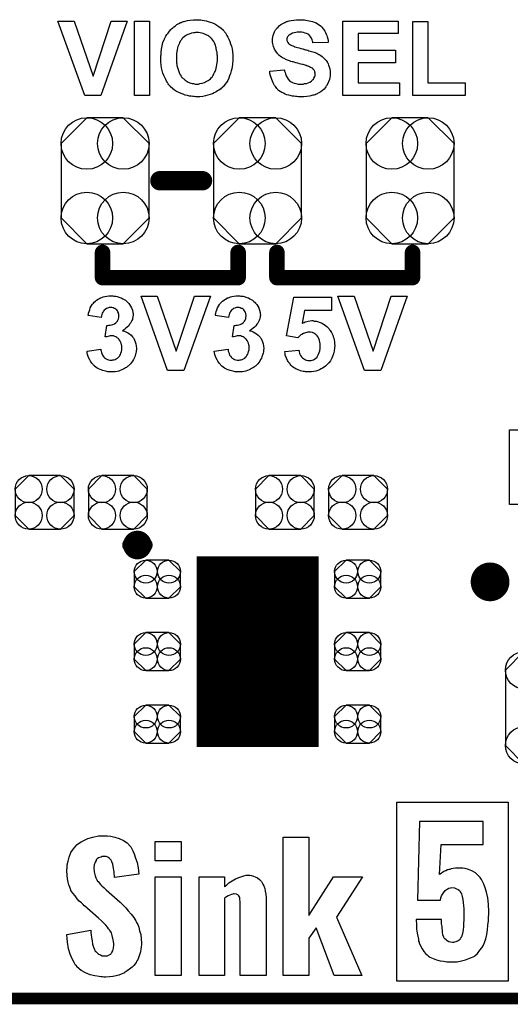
# Model space of a CAD drawing. Extents: x -0.07 to 0.96, y -0.15 to 1.54.
# Tile 4 of 14: x 0.33 to 0.58, y -0.15 to 0.36. Entities that reach past the tile are written whole.
import ezdxf

# ---------------------------------------------------------------- set-up
doc = ezdxf.new("R2010")
doc.units = 0
doc.layers.get('0').update_dxf_attribs({"linetype": 'CONTINUOUS'})
for name, color, linetype in [('gko', 6, 'CONTINUOUS'), ('gto', 2, 'CONTINUOUS'), ('gts', 1, 'CONTINUOUS')]:
    doc.layers.add(name, color=color, linetype=linetype)

# ---------------------------------------------------------------- blocks, each defined once
blk = doc.blocks.new('D29')
at = {"const_width": 0.005}
blk.add_lwpolyline([(-0.0025, 0, 1), (0.0025, 0, 1)], format="xyb", close=True, dxfattribs=at)
blk = doc.blocks.new('D34')
at = {"const_width": 0.00395}
blk.add_lwpolyline([(-0.001975, 0, 1), (0.001975, 0, 1)], format="xyb", close=True, dxfattribs=at)
blk = doc.blocks.new('D36')
at = {"const_width": 0.004}
blk.add_lwpolyline([(-0.002, 0, 1), (0.002, 0, 1)], format="xyb", close=True, dxfattribs=at)
blk = doc.blocks.new('D23')
at = {"const_width": 0.0984}
blk.add_lwpolyline([(-0.0315, 0), (0.0315, 0)], dxfattribs=at)
blk = doc.blocks.new('D44')
blk.add_lwpolyline([(-0.0227, 0.0192), (-0.0227, -0.0192), (-0.0094, -0.0325), (0.0094, -0.0325), (0.0227, -0.0192), (0.0227, 0.0192), (0.0094, 0.0325), (-0.0094, 0.0325)], close=True)
for centre in [(-0.0094, 0.0192), (0.0094, 0.0192), (-0.0094, -0.0192), (0.0094, -0.0192)]:
    blk.add_circle(centre, 0.0133)
blk = doc.blocks.new('D45')
blk.add_lwpolyline([(0.0152, -0.0068), (0.0152, 0.0068), (0.0082, 0.0138), (-0.0082, 0.0138), (-0.0152, 0.0068), (-0.0152, -0.0068), (-0.0082, -0.0138), (0.0082, -0.0138)], close=True)
for centre in [(-0.0082, 0.0068), (0.0082, 0.0068), (-0.0082, -0.0068), (0.0082, -0.0068)]:
    blk.add_circle(centre, 0.007)
blk = doc.blocks.new('D53')
blk.add_lwpolyline([(0.0227, -0.0194), (0.0227, 0.0194), (0.0131, 0.029), (-0.0131, 0.029), (-0.0227, 0.0194), (-0.0227, -0.0194), (-0.0131, -0.029), (0.0131, -0.029)], close=True)
for centre in [(-0.0131, 0.0194), (0.0131, 0.0194), (-0.0131, -0.0194), (0.0131, -0.0194)]:
    blk.add_circle(centre, 0.0096)
blk = doc.blocks.new('D56')
blk.add_lwpolyline([(-0.006, -0.0098), (0.006, -0.0098), (0.0119, -0.0039), (0.0119, 0.0039), (0.006, 0.0098), (-0.006, 0.0098), (-0.0119, 0.0039), (-0.0119, -0.0039)], close=True)
for centre in [(-0.006, 0.0039), (0.006, 0.0039), (-0.006, -0.0039), (0.006, -0.0039)]:
    blk.add_circle(centre, 0.0059)

msp = doc.modelspace()

# ---------------------------------------------------------------- linework, layer by layer
at = {"layer": 'gko', "color": 6, "const_width": 0.006}
msp.add_lwpolyline([(-0.05, -0.15), (0.85, -0.15)], dxfattribs=at)
at = {"layer": 'gto', "color": 2}
for points in [[(0.3691, 0.316), (0.3608, 0.316), (0.347, 0.3544), (0.3554, 0.3544), (0.3651, 0.326), (0.3745, 0.3544), (0.3828, 0.3544), (0.3691, 0.316)], [(0.3942, 0.316), (0.3865, 0.316), (0.3865, 0.3544), (0.3942, 0.3544), (0.3942, 0.316)], [(0.4194, 0.3551), (0.42, 0.3551), (0.4207, 0.355), (0.4215, 0.3548), (0.4225, 0.3547), (0.4235, 0.3545), (0.4245, 0.3542), (0.4256, 0.3539), (0.4268, 0.3534), (0.4279, 0.3529), (0.429, 0.3523), (0.4301, 0.3516), (0.4312, 0.3507), (0.4322, 0.3498), (0.4322, 0.3497), (0.4324, 0.3496), (0.4327, 0.3492), (0.433, 0.3489), (0.4334, 0.3483), (0.4338, 0.3476), (0.4342, 0.3469), (0.4347, 0.346), (0.4352, 0.345), (0.4357, 0.3439), (0.4361, 0.3427), (0.4365, 0.3414), (0.4369, 0.34), (0.4371, 0.3385), (0.4372, 0.3369), (0.4373, 0.3351), (0.4373, 0.335), (0.4373, 0.3348), (0.4372, 0.3343), (0.4372, 0.3336), (0.4371, 0.3328), (0.437, 0.3319), (0.4369, 0.3309), (0.4367, 0.3298), (0.4364, 0.3287), (0.4361, 0.3274), (0.4356, 0.3262), (0.4351, 0.325), (0.4346, 0.3238), (0.4339, 0.3227), (0.4331, 0.3216), (0.4322, 0.3205), (0.4321, 0.3204), (0.432, 0.3203), (0.4317, 0.32), (0.4312, 0.3197), (0.4308, 0.3193), (0.4301, 0.3188), (0.4294, 0.3184), (0.4286, 0.3179), (0.4277, 0.3174), (0.4267, 0.3169), (0.4256, 0.3165), (0.4244, 0.3161), (0.4231, 0.3158), (0.4217, 0.3155), (0.4203, 0.3153), (0.4187, 0.3153), (0.4183, 0.3153), (0.4179, 0.3153), (0.4173, 0.3154), (0.4166, 0.3154), (0.4158, 0.3156), (0.4148, 0.3157), (0.4138, 0.3159), (0.4127, 0.3162), (0.4117, 0.3166), (0.4105, 0.317), (0.4094, 0.3175), (0.4082, 0.3181), (0.4072, 0.3188), (0.4061, 0.3196), (0.4051, 0.3205), (0.4051, 0.3206), (0.4049, 0.3207), (0.4047, 0.321), (0.4043, 0.3214), (0.4039, 0.322), (0.4035, 0.3227), (0.4031, 0.3234), (0.4026, 0.3243), (0.4021, 0.3252), (0.4017, 0.3263), (0.4012, 0.3275), (0.4008, 0.3288), (0.4005, 0.3302), (0.4003, 0.3317), (0.4001, 0.3333), (0.4001, 0.3349), (0.4001, 0.335), (0.4001, 0.3352), (0.4001, 0.3355), (0.4001, 0.3359), (0.4001, 0.3364), (0.4002, 0.337), (0.4002, 0.3376), (0.4003, 0.3384), (0.4005, 0.3399), (0.4008, 0.3416), (0.4012, 0.3433), (0.4018, 0.3448), (0.4018, 0.3449), (0.4018, 0.3449), (0.4019, 0.3451), (0.402, 0.3453), (0.4023, 0.3459), (0.4027, 0.3466), (0.4032, 0.3474), (0.4038, 0.3482), (0.4046, 0.3492), (0.4053, 0.3501), (0.4054, 0.3501), (0.4054, 0.3502), (0.4057, 0.3505), (0.4062, 0.3509), (0.4068, 0.3514), (0.4076, 0.352), (0.4084, 0.3526), (0.4093, 0.3531), (0.4103, 0.3536), (0.4104, 0.3536), (0.4105, 0.3536), (0.4107, 0.3537), (0.411, 0.3538), (0.4113, 0.354), (0.4117, 0.3541), (0.4122, 0.3542), (0.4127, 0.3544), (0.4139, 0.3546), (0.4153, 0.3549), (0.4169, 0.3551), (0.4186, 0.3551), (0.419, 0.3551), (0.4194, 0.3551)], [(0.4729, 0.3551), (0.4735, 0.355), (0.4742, 0.355), (0.4749, 0.3548), (0.4758, 0.3547), (0.4775, 0.3544), (0.4784, 0.3541), (0.4793, 0.3538), (0.4802, 0.3534), (0.481, 0.353), (0.4818, 0.3525), (0.4825, 0.3519), (0.4826, 0.3519), (0.4827, 0.3517), (0.4829, 0.3516), (0.4831, 0.3514), (0.4834, 0.351), (0.4837, 0.3506), (0.484, 0.3502), (0.4844, 0.3497), (0.4848, 0.3491), (0.4851, 0.3485), (0.4854, 0.3477), (0.4857, 0.347), (0.486, 0.3462), (0.4862, 0.3453), (0.4864, 0.3444), (0.4864, 0.3434), (0.4786, 0.3431), (0.4786, 0.3432), (0.4786, 0.3433), (0.4785, 0.3436), (0.4784, 0.3441), (0.4782, 0.3447), (0.4779, 0.3455), (0.4775, 0.3461), (0.477, 0.3468), (0.4765, 0.3474), (0.4764, 0.3474), (0.4762, 0.3476), (0.4758, 0.3478), (0.4753, 0.348), (0.4746, 0.3482), (0.4738, 0.3485), (0.4728, 0.3486), (0.4716, 0.3487), (0.471, 0.3487), (0.4704, 0.3486), (0.4697, 0.3485), (0.4689, 0.3484), (0.468, 0.3481), (0.4672, 0.3477), (0.4664, 0.3472), (0.4663, 0.3472), (0.4662, 0.3471), (0.466, 0.3469), (0.4658, 0.3466), (0.4655, 0.3463), (0.4653, 0.3459), (0.4652, 0.3454), (0.4652, 0.3449), (0.4652, 0.3448), (0.4652, 0.3446), (0.4652, 0.3444), (0.4653, 0.3441), (0.4654, 0.3437), (0.4656, 0.3433), (0.4659, 0.3429), (0.4663, 0.3425), (0.4663, 0.3425), (0.4666, 0.3423), (0.4668, 0.3422), (0.467, 0.3421), (0.4673, 0.3419), (0.4677, 0.3418), (0.4682, 0.3416), (0.4687, 0.3414), (0.4693, 0.3411), (0.4699, 0.3409), (0.4707, 0.3407), (0.4715, 0.3405), (0.4724, 0.3403), (0.4734, 0.34), (0.4734, 0.34), (0.4737, 0.3399), (0.4739, 0.3399), (0.4743, 0.3398), (0.4748, 0.3396), (0.4753, 0.3395), (0.4759, 0.3393), (0.4765, 0.3391), (0.4779, 0.3387), (0.4793, 0.3383), (0.4806, 0.3378), (0.4811, 0.3375), (0.4817, 0.3372), (0.4818, 0.3372), (0.4818, 0.3371), (0.4821, 0.3369), (0.4826, 0.3366), (0.4833, 0.3361), (0.4839, 0.3356), (0.4846, 0.3349), (0.4854, 0.3341), (0.486, 0.3333), (0.486, 0.3331), (0.4862, 0.3328), (0.4865, 0.3323), (0.4867, 0.3316), (0.487, 0.3307), (0.4873, 0.3297), (0.4875, 0.3285), (0.4875, 0.3272), (0.4875, 0.3271), (0.4875, 0.327), (0.4875, 0.3268), (0.4875, 0.3266), (0.4875, 0.3263), (0.4874, 0.3259), (0.4873, 0.3252), (0.4871, 0.3242), (0.4867, 0.3231), (0.4863, 0.3221), (0.4856, 0.3209), (0.4856, 0.3209), (0.4855, 0.3208), (0.4853, 0.3205), (0.4849, 0.3199), (0.4843, 0.3193), (0.4836, 0.3186), (0.4826, 0.3179), (0.4816, 0.3173), (0.4804, 0.3167), (0.4804, 0.3167), (0.4803, 0.3166), (0.4801, 0.3166), (0.4798, 0.3164), (0.4795, 0.3163), (0.4791, 0.3162), (0.4786, 0.3161), (0.4781, 0.316), (0.4775, 0.3158), (0.4769, 0.3157), (0.4755, 0.3155), (0.4739, 0.3153), (0.4721, 0.3153), (0.4714, 0.3153), (0.4709, 0.3153), (0.4703, 0.3154), (0.4696, 0.3154), (0.4688, 0.3156), (0.468, 0.3157), (0.4662, 0.3161), (0.4652, 0.3164), (0.4643, 0.3167), (0.4634, 0.3171), (0.4625, 0.3175), (0.4617, 0.318), (0.4609, 0.3186), (0.4608, 0.3187), (0.4607, 0.3188), (0.4605, 0.3189), (0.4603, 0.3192), (0.4599, 0.3196), (0.4596, 0.3201), (0.4592, 0.3206), (0.4588, 0.3211), (0.4584, 0.3218), (0.4581, 0.3225), (0.4577, 0.3233), (0.4573, 0.3242), (0.457, 0.3252), (0.4567, 0.3262), (0.4564, 0.3273), (0.4563, 0.3285), (0.4638, 0.3292), (0.4638, 0.3292), (0.4639, 0.329), (0.4639, 0.3288), (0.4639, 0.3286), (0.4642, 0.3279), (0.4644, 0.3271), (0.4648, 0.3262), (0.4653, 0.3252), (0.4658, 0.3244), (0.4665, 0.3236), (0.4667, 0.3235), (0.4669, 0.3233), (0.4674, 0.323), (0.468, 0.3227), (0.4689, 0.3224), (0.4698, 0.3221), (0.4709, 0.3219), (0.4722, 0.3218), (0.4728, 0.3218), (0.4735, 0.3219), (0.4743, 0.3221), (0.4752, 0.3222), (0.4761, 0.3225), (0.477, 0.3229), (0.4778, 0.3234), (0.4779, 0.3234), (0.4781, 0.3237), (0.4784, 0.324), (0.4788, 0.3244), (0.4791, 0.325), (0.4795, 0.3257), (0.4797, 0.3263), (0.4798, 0.3271), (0.4798, 0.3272), (0.4798, 0.3273), (0.4797, 0.3276), (0.4796, 0.3279), (0.4795, 0.3283), (0.4794, 0.3287), (0.4792, 0.329), (0.4789, 0.3294), (0.4789, 0.3295), (0.4788, 0.3296), (0.4786, 0.3298), (0.4783, 0.33), (0.4779, 0.3303), (0.4774, 0.3305), (0.4769, 0.3308), (0.4761, 0.3311), (0.4761, 0.3311), (0.4759, 0.3312), (0.4755, 0.3313), (0.4752, 0.3314), (0.4749, 0.3315), (0.4745, 0.3316), (0.474, 0.3318), (0.4735, 0.3319), (0.473, 0.332), (0.4723, 0.3322), (0.4716, 0.3324), (0.4708, 0.3326), (0.4699, 0.3328), (0.4699, 0.3328), (0.4697, 0.3329), (0.4693, 0.333), (0.4689, 0.3331), (0.4684, 0.3333), (0.4678, 0.3334), (0.4672, 0.3336), (0.4665, 0.3339), (0.465, 0.3344), (0.4637, 0.3351), (0.4629, 0.3354), (0.4623, 0.3358), (0.4617, 0.3362), (0.4612, 0.3366), (0.4612, 0.3366), (0.4611, 0.3368), (0.4609, 0.3369), (0.4607, 0.3371), (0.4604, 0.3375), (0.4601, 0.3379), (0.4598, 0.3383), (0.4595, 0.3388), (0.4588, 0.3399), (0.4583, 0.3413), (0.4581, 0.342), (0.4579, 0.3427), (0.4578, 0.3435), (0.4577, 0.3444), (0.4577, 0.3444), (0.4577, 0.3445), (0.4577, 0.3446), (0.4577, 0.3449), (0.4578, 0.3454), (0.4579, 0.3461), (0.4581, 0.347), (0.4584, 0.3479), (0.4588, 0.3489), (0.4593, 0.3499), (0.4593, 0.3499), (0.4594, 0.35), (0.4597, 0.3503), (0.46, 0.3507), (0.4606, 0.3513), (0.4612, 0.3519), (0.4621, 0.3526), (0.463, 0.3532), (0.4641, 0.3537), (0.4642, 0.3537), (0.4643, 0.3538), (0.4644, 0.3539), (0.4647, 0.354), (0.465, 0.3541), (0.4653, 0.3542), (0.4658, 0.3543), (0.4663, 0.3545), (0.4674, 0.3547), (0.4687, 0.3549), (0.4701, 0.3551), (0.4717, 0.3551), (0.4724, 0.3551), (0.4729, 0.3551)], [(0.5226, 0.3479), (0.5019, 0.3479), (0.5019, 0.3394), (0.5212, 0.3394), (0.5212, 0.3329), (0.5019, 0.3329), (0.5019, 0.3225), (0.5233, 0.3225), (0.5233, 0.316), (0.4941, 0.316), (0.4941, 0.3544), (0.5226, 0.3544), (0.5226, 0.3479)], [(0.5379, 0.3225), (0.5572, 0.3225), (0.5572, 0.316), (0.5301, 0.316), (0.5301, 0.3541), (0.5379, 0.3541), (0.5379, 0.3225)], [(0.4187, 0.3485), (0.4183, 0.3485), (0.4179, 0.3485), (0.4175, 0.3484), (0.417, 0.3484), (0.4159, 0.3481), (0.4147, 0.3477), (0.414, 0.3475), (0.4134, 0.3471), (0.4128, 0.3467), (0.4121, 0.3463), (0.4115, 0.3458), (0.4109, 0.3452), (0.4109, 0.3451), (0.4108, 0.345), (0.4107, 0.3449), (0.4105, 0.3446), (0.4103, 0.3442), (0.41, 0.3438), (0.4098, 0.3433), (0.4095, 0.3427), (0.4092, 0.342), (0.4089, 0.3413), (0.4087, 0.3405), (0.4085, 0.3396), (0.4083, 0.3386), (0.4082, 0.3375), (0.4081, 0.3364), (0.4081, 0.3352), (0.4081, 0.3351), (0.4081, 0.3349), (0.4081, 0.3346), (0.4081, 0.3341), (0.4082, 0.3336), (0.4082, 0.3329), (0.4083, 0.3323), (0.4084, 0.3315), (0.4088, 0.3299), (0.4093, 0.3283), (0.4097, 0.3274), (0.41, 0.3267), (0.4105, 0.3259), (0.411, 0.3253), (0.4111, 0.3252), (0.4112, 0.3251), (0.4114, 0.3249), (0.4116, 0.3248), (0.4119, 0.3245), (0.4123, 0.3242), (0.4127, 0.3239), (0.4132, 0.3236), (0.4142, 0.3229), (0.4155, 0.3224), (0.4163, 0.3222), (0.417, 0.3221), (0.4179, 0.3219), (0.4187, 0.3219), (0.4191, 0.3219), (0.4195, 0.3219), (0.4199, 0.322), (0.4203, 0.3221), (0.4214, 0.3223), (0.4226, 0.3227), (0.4232, 0.323), (0.4239, 0.3233), (0.4245, 0.3237), (0.4251, 0.3241), (0.4258, 0.3246), (0.4263, 0.3252), (0.4264, 0.3253), (0.4264, 0.3254), (0.4266, 0.3255), (0.4268, 0.3258), (0.427, 0.3262), (0.4273, 0.3267), (0.4275, 0.3272), (0.4278, 0.3278), (0.4281, 0.3284), (0.4284, 0.3292), (0.4286, 0.33), (0.4289, 0.3309), (0.429, 0.3319), (0.4292, 0.3329), (0.4293, 0.3341), (0.4293, 0.3353), (0.4293, 0.3354), (0.4293, 0.3356), (0.4293, 0.3359), (0.4293, 0.3364), (0.4292, 0.337), (0.4291, 0.3376), (0.4291, 0.3383), (0.4289, 0.339), (0.4286, 0.3406), (0.4281, 0.3423), (0.4278, 0.3431), (0.4274, 0.3439), (0.4269, 0.3446), (0.4264, 0.3452), (0.4263, 0.3453), (0.4263, 0.3454), (0.4261, 0.3455), (0.4259, 0.3457), (0.4255, 0.346), (0.4252, 0.3463), (0.4248, 0.3466), (0.4243, 0.3469), (0.4238, 0.3472), (0.4232, 0.3475), (0.4219, 0.348), (0.4212, 0.3482), (0.4204, 0.3484), (0.4196, 0.3485), (0.4187, 0.3485)], [(0.3753, 0.2126), (0.3758, 0.2125), (0.3763, 0.2125), (0.3769, 0.2124), (0.3775, 0.2122), (0.3789, 0.2118), (0.3796, 0.2115), (0.3804, 0.2111), (0.3811, 0.2107), (0.3818, 0.2103), (0.3825, 0.2097), (0.3831, 0.2091), (0.3831, 0.2091), (0.3832, 0.209), (0.3834, 0.2089), (0.3835, 0.2086), (0.384, 0.2081), (0.3845, 0.2073), (0.385, 0.2064), (0.3854, 0.2052), (0.3857, 0.204), (0.3858, 0.2034), (0.3858, 0.2027), (0.3858, 0.2027), (0.3858, 0.2025), (0.3858, 0.2023), (0.3857, 0.2019), (0.3856, 0.2015), (0.3855, 0.201), (0.3854, 0.2004), (0.3851, 0.1998), (0.3848, 0.1992), (0.3845, 0.1985), (0.384, 0.1979), (0.3835, 0.1972), (0.3828, 0.1965), (0.3821, 0.1959), (0.3813, 0.1953), (0.3803, 0.1946), (0.3803, 0.1946), (0.3804, 0.1946), (0.3806, 0.1946), (0.3808, 0.1945), (0.3814, 0.1943), (0.3821, 0.194), (0.383, 0.1935), (0.3839, 0.193), (0.3848, 0.1923), (0.3855, 0.1914), (0.3856, 0.1913), (0.3859, 0.191), (0.3861, 0.1905), (0.3865, 0.1898), (0.3869, 0.1889), (0.3872, 0.1879), (0.3874, 0.1868), (0.3875, 0.1855), (0.3875, 0.1854), (0.3875, 0.1853), (0.3875, 0.185), (0.3875, 0.1847), (0.3874, 0.1842), (0.3873, 0.1837), (0.3872, 0.1831), (0.3871, 0.1825), (0.3866, 0.1812), (0.3863, 0.1804), (0.386, 0.1797), (0.3855, 0.1789), (0.385, 0.1782), (0.3845, 0.1775), (0.3838, 0.1768), (0.3838, 0.1768), (0.3836, 0.1767), (0.3834, 0.1765), (0.3831, 0.1763), (0.3828, 0.176), (0.3824, 0.1757), (0.3818, 0.1754), (0.3813, 0.1751), (0.3806, 0.1747), (0.3799, 0.1744), (0.3791, 0.1741), (0.3784, 0.1738), (0.3775, 0.1736), (0.3766, 0.1734), (0.3756, 0.1733), (0.3746, 0.1733), (0.3741, 0.1733), (0.3737, 0.1733), (0.3733, 0.1734), (0.3728, 0.1734), (0.3722, 0.1736), (0.3715, 0.1737), (0.3702, 0.174), (0.3688, 0.1746), (0.368, 0.1749), (0.3673, 0.1753), (0.3666, 0.1758), (0.3659, 0.1763), (0.3659, 0.1763), (0.3658, 0.1764), (0.3656, 0.1766), (0.3654, 0.1768), (0.3651, 0.1771), (0.3648, 0.1775), (0.3645, 0.1779), (0.3642, 0.1784), (0.3638, 0.1789), (0.3634, 0.1795), (0.3628, 0.1808), (0.3623, 0.1824), (0.3621, 0.1832), (0.362, 0.1841), (0.3691, 0.185), (0.3691, 0.1849), (0.3691, 0.1849), (0.3692, 0.1845), (0.3693, 0.184), (0.3694, 0.1834), (0.3697, 0.1828), (0.37, 0.182), (0.3704, 0.1814), (0.3709, 0.1808), (0.371, 0.1807), (0.3712, 0.1805), (0.3715, 0.1803), (0.3719, 0.1801), (0.3725, 0.1798), (0.3731, 0.1796), (0.3738, 0.1794), (0.3745, 0.1794), (0.3747, 0.1794), (0.3749, 0.1794), (0.3753, 0.1795), (0.3759, 0.1796), (0.3765, 0.1798), (0.3771, 0.1801), (0.3778, 0.1805), (0.3784, 0.1811), (0.3784, 0.1812), (0.3787, 0.1814), (0.3789, 0.1818), (0.3792, 0.1823), (0.3795, 0.183), (0.3798, 0.1838), (0.3799, 0.1848), (0.38, 0.1858), (0.38, 0.1859), (0.38, 0.1859), (0.38, 0.1863), (0.3799, 0.1868), (0.3798, 0.1874), (0.3796, 0.1882), (0.3793, 0.1889), (0.3789, 0.1896), (0.3784, 0.1903), (0.3784, 0.1903), (0.3782, 0.1905), (0.3778, 0.1908), (0.3774, 0.1911), (0.3769, 0.1914), (0.3763, 0.1916), (0.3756, 0.1919), (0.3748, 0.1919), (0.3743, 0.1919), (0.3739, 0.1919), (0.3734, 0.1918), (0.3728, 0.1917), (0.3722, 0.1915), (0.3714, 0.1914), (0.3722, 0.1973), (0.3727, 0.1973), (0.3733, 0.1974), (0.3739, 0.1974), (0.3747, 0.1976), (0.3754, 0.1978), (0.3762, 0.1981), (0.3768, 0.1986), (0.3769, 0.1986), (0.3771, 0.1989), (0.3773, 0.1991), (0.3777, 0.1996), (0.3779, 0.2001), (0.3782, 0.2007), (0.3784, 0.2014), (0.3784, 0.2023), (0.3784, 0.2024), (0.3784, 0.2026), (0.3784, 0.2029), (0.3783, 0.2034), (0.3782, 0.2039), (0.3779, 0.2044), (0.3777, 0.2049), (0.3773, 0.2054), (0.3772, 0.2054), (0.377, 0.2055), (0.3768, 0.2057), (0.3764, 0.206), (0.376, 0.2061), (0.3755, 0.2064), (0.3748, 0.2065), (0.3742, 0.2065), (0.3738, 0.2065), (0.3735, 0.2065), (0.373, 0.2064), (0.3725, 0.2062), (0.372, 0.206), (0.3714, 0.2056), (0.3709, 0.2052), (0.3709, 0.2051), (0.3707, 0.205), (0.3705, 0.2046), (0.3702, 0.2042), (0.3699, 0.2037), (0.3697, 0.203), (0.3695, 0.2023), (0.3693, 0.2014), (0.3626, 0.2025), (0.3626, 0.2025), (0.3626, 0.2026), (0.3626, 0.2028), (0.3627, 0.2031), (0.3628, 0.2037), (0.3631, 0.2045), (0.3634, 0.2054), (0.3637, 0.2064), (0.3642, 0.2072), (0.3647, 0.2081), (0.3647, 0.2082), (0.3649, 0.2084), (0.3653, 0.2088), (0.3657, 0.2093), (0.3663, 0.2098), (0.3669, 0.2104), (0.3678, 0.2109), (0.3687, 0.2114), (0.3687, 0.2114), (0.3688, 0.2115), (0.3691, 0.2116), (0.3697, 0.2118), (0.3703, 0.212), (0.3712, 0.2122), (0.3722, 0.2125), (0.3732, 0.2126), (0.3744, 0.2126), (0.3749, 0.2126), (0.3753, 0.2126)], [(0.412, 0.174), (0.4036, 0.174), (0.3899, 0.2124), (0.3982, 0.2124), (0.408, 0.184), (0.4174, 0.2124), (0.4257, 0.2124), (0.412, 0.174)], [(0.4409, 0.2126), (0.4414, 0.2125), (0.4419, 0.2125), (0.4425, 0.2124), (0.4431, 0.2122), (0.4445, 0.2118), (0.4453, 0.2115), (0.446, 0.2111), (0.4467, 0.2107), (0.4474, 0.2103), (0.4481, 0.2097), (0.4487, 0.2091), (0.4488, 0.2091), (0.4489, 0.209), (0.449, 0.2089), (0.4492, 0.2086), (0.4496, 0.2081), (0.4501, 0.2073), (0.4506, 0.2064), (0.451, 0.2052), (0.4514, 0.204), (0.4514, 0.2034), (0.4515, 0.2027), (0.4515, 0.2027), (0.4515, 0.2025), (0.4514, 0.2023), (0.4514, 0.2019), (0.4513, 0.2015), (0.4512, 0.201), (0.451, 0.2004), (0.4508, 0.1998), (0.4505, 0.1992), (0.4501, 0.1985), (0.4497, 0.1979), (0.4491, 0.1972), (0.4485, 0.1965), (0.4477, 0.1959), (0.4469, 0.1953), (0.4459, 0.1946), (0.446, 0.1946), (0.4461, 0.1946), (0.4462, 0.1946), (0.4465, 0.1945), (0.4471, 0.1943), (0.4478, 0.194), (0.4486, 0.1935), (0.4495, 0.193), (0.4504, 0.1923), (0.4512, 0.1914), (0.4513, 0.1913), (0.4515, 0.191), (0.4518, 0.1905), (0.4522, 0.1898), (0.4526, 0.1889), (0.4529, 0.1879), (0.4531, 0.1868), (0.4532, 0.1855), (0.4532, 0.1854), (0.4532, 0.1853), (0.4532, 0.185), (0.4531, 0.1847), (0.4531, 0.1842), (0.453, 0.1837), (0.4529, 0.1831), (0.4527, 0.1825), (0.4523, 0.1812), (0.452, 0.1804), (0.4516, 0.1797), (0.4512, 0.1789), (0.4507, 0.1782), (0.4501, 0.1775), (0.4495, 0.1768), (0.4494, 0.1768), (0.4493, 0.1767), (0.4491, 0.1765), (0.4488, 0.1763), (0.4484, 0.176), (0.448, 0.1757), (0.4475, 0.1754), (0.4469, 0.1751), (0.4463, 0.1747), (0.4456, 0.1744), (0.4448, 0.1741), (0.444, 0.1738), (0.4431, 0.1736), (0.4423, 0.1734), (0.4413, 0.1733), (0.4403, 0.1733), (0.4398, 0.1733), (0.4394, 0.1733), (0.4389, 0.1734), (0.4384, 0.1734), (0.4379, 0.1736), (0.4372, 0.1737), (0.4359, 0.174), (0.4344, 0.1746), (0.4337, 0.1749), (0.433, 0.1753), (0.4323, 0.1758), (0.4316, 0.1763), (0.4315, 0.1763), (0.4314, 0.1764), (0.4313, 0.1766), (0.431, 0.1768), (0.4308, 0.1771), (0.4305, 0.1775), (0.4302, 0.1779), (0.4298, 0.1784), (0.4295, 0.1789), (0.4291, 0.1795), (0.4285, 0.1808), (0.428, 0.1824), (0.4278, 0.1832), (0.4277, 0.1841), (0.4348, 0.185), (0.4348, 0.1849), (0.4348, 0.1849), (0.4348, 0.1845), (0.4349, 0.184), (0.4351, 0.1834), (0.4354, 0.1828), (0.4356, 0.182), (0.4361, 0.1814), (0.4366, 0.1808), (0.4366, 0.1807), (0.4369, 0.1805), (0.4372, 0.1803), (0.4376, 0.1801), (0.4381, 0.1798), (0.4388, 0.1796), (0.4394, 0.1794), (0.4402, 0.1794), (0.4403, 0.1794), (0.4406, 0.1794), (0.441, 0.1795), (0.4415, 0.1796), (0.4421, 0.1798), (0.4428, 0.1801), (0.4434, 0.1805), (0.444, 0.1811), (0.4441, 0.1812), (0.4443, 0.1814), (0.4445, 0.1818), (0.4449, 0.1823), (0.4451, 0.183), (0.4454, 0.1838), (0.4456, 0.1848), (0.4456, 0.1858), (0.4456, 0.1859), (0.4456, 0.1859), (0.4456, 0.1863), (0.4456, 0.1868), (0.4455, 0.1874), (0.4453, 0.1882), (0.445, 0.1889), (0.4446, 0.1896), (0.4441, 0.1903), (0.444, 0.1903), (0.4438, 0.1905), (0.4435, 0.1908), (0.4431, 0.1911), (0.4425, 0.1914), (0.4419, 0.1916), (0.4413, 0.1919), (0.4405, 0.1919), (0.4399, 0.1919), (0.4395, 0.1919), (0.439, 0.1918), (0.4384, 0.1917), (0.4378, 0.1915), (0.4371, 0.1914), (0.4379, 0.1973), (0.4384, 0.1973), (0.4389, 0.1974), (0.4396, 0.1974), (0.4403, 0.1976), (0.4411, 0.1978), (0.4418, 0.1981), (0.4425, 0.1986), (0.4425, 0.1986), (0.4428, 0.1989), (0.443, 0.1991), (0.4433, 0.1996), (0.4436, 0.2001), (0.4439, 0.2007), (0.444, 0.2014), (0.4441, 0.2023), (0.4441, 0.2024), (0.4441, 0.2026), (0.444, 0.2029), (0.4439, 0.2034), (0.4438, 0.2039), (0.4436, 0.2044), (0.4433, 0.2049), (0.4429, 0.2054), (0.4429, 0.2054), (0.4427, 0.2055), (0.4425, 0.2057), (0.4421, 0.206), (0.4416, 0.2061), (0.4411, 0.2064), (0.4405, 0.2065), (0.4398, 0.2065), (0.4395, 0.2065), (0.4391, 0.2065), (0.4387, 0.2064), (0.4382, 0.2062), (0.4376, 0.206), (0.4371, 0.2056), (0.4366, 0.2052), (0.4365, 0.2051), (0.4364, 0.205), (0.4361, 0.2046), (0.4359, 0.2042), (0.4356, 0.2037), (0.4354, 0.203), (0.4351, 0.2023), (0.435, 0.2014), (0.4282, 0.2025), (0.4282, 0.2025), (0.4283, 0.2026), (0.4283, 0.2028), (0.4283, 0.2031), (0.4285, 0.2037), (0.4287, 0.2045), (0.429, 0.2054), (0.4294, 0.2064), (0.4298, 0.2072), (0.4303, 0.2081), (0.4304, 0.2082), (0.4306, 0.2084), (0.4309, 0.2088), (0.4314, 0.2093), (0.4319, 0.2098), (0.4326, 0.2104), (0.4334, 0.2109), (0.4343, 0.2114), (0.4344, 0.2114), (0.4344, 0.2115), (0.4348, 0.2116), (0.4353, 0.2118), (0.436, 0.212), (0.4368, 0.2122), (0.4378, 0.2125), (0.4389, 0.2126), (0.44, 0.2126), (0.4405, 0.2126), (0.4409, 0.2126)], [(0.4881, 0.205), (0.4742, 0.205), (0.473, 0.1985), (0.4731, 0.1985), (0.4732, 0.1985), (0.4735, 0.1987), (0.474, 0.1989), (0.4746, 0.1991), (0.4754, 0.1994), (0.4762, 0.1995), (0.4772, 0.1997), (0.4781, 0.1998), (0.4786, 0.1998), (0.4789, 0.1997), (0.4793, 0.1996), (0.4798, 0.1996), (0.4804, 0.1995), (0.481, 0.1993), (0.4823, 0.1989), (0.483, 0.1986), (0.4836, 0.1983), (0.4844, 0.1978), (0.4851, 0.1973), (0.4858, 0.1968), (0.4864, 0.1961), (0.4865, 0.1961), (0.4866, 0.196), (0.4868, 0.1958), (0.487, 0.1955), (0.4872, 0.1951), (0.4875, 0.1947), (0.4878, 0.1942), (0.4881, 0.1936), (0.4885, 0.193), (0.4888, 0.1923), (0.4891, 0.1915), (0.4893, 0.1908), (0.4895, 0.1899), (0.4897, 0.1889), (0.4898, 0.1879), (0.4899, 0.1869), (0.4899, 0.1868), (0.4899, 0.1867), (0.4899, 0.1864), (0.4898, 0.1861), (0.4898, 0.1857), (0.4897, 0.1852), (0.4896, 0.1846), (0.4895, 0.184), (0.4892, 0.1827), (0.4887, 0.1813), (0.4884, 0.1805), (0.488, 0.1798), (0.4876, 0.179), (0.4871, 0.1783), (0.487, 0.1783), (0.4869, 0.1781), (0.4867, 0.1779), (0.4864, 0.1776), (0.486, 0.1772), (0.4855, 0.1767), (0.485, 0.1763), (0.4844, 0.1758), (0.4836, 0.1753), (0.4829, 0.1749), (0.482, 0.1744), (0.4811, 0.1741), (0.4801, 0.1737), (0.479, 0.1735), (0.4779, 0.1733), (0.4767, 0.1733), (0.4762, 0.1733), (0.4758, 0.1733), (0.4753, 0.1734), (0.4748, 0.1734), (0.4742, 0.1735), (0.4735, 0.1736), (0.4722, 0.1739), (0.4707, 0.1745), (0.47, 0.1748), (0.4693, 0.1752), (0.4686, 0.1756), (0.4679, 0.1761), (0.4679, 0.1762), (0.4678, 0.1762), (0.4676, 0.1764), (0.4674, 0.1766), (0.4672, 0.1769), (0.4668, 0.1773), (0.4666, 0.1777), (0.4662, 0.1781), (0.4658, 0.1787), (0.4655, 0.1792), (0.4649, 0.1805), (0.4643, 0.182), (0.4642, 0.1829), (0.464, 0.1838), (0.4713, 0.1845), (0.4713, 0.1844), (0.4714, 0.1842), (0.4715, 0.1837), (0.4717, 0.1831), (0.4719, 0.1825), (0.4722, 0.1818), (0.4727, 0.1812), (0.4732, 0.1806), (0.4732, 0.1805), (0.4734, 0.1804), (0.4738, 0.1802), (0.4742, 0.1799), (0.4747, 0.1796), (0.4753, 0.1794), (0.476, 0.1792), (0.4768, 0.1792), (0.4769, 0.1792), (0.4772, 0.1792), (0.4776, 0.1793), (0.4782, 0.1794), (0.4788, 0.1796), (0.4794, 0.1799), (0.4801, 0.1804), (0.4807, 0.181), (0.4808, 0.1812), (0.481, 0.1814), (0.4812, 0.1818), (0.4815, 0.1825), (0.4818, 0.1833), (0.4821, 0.1842), (0.4823, 0.1854), (0.4823, 0.1867), (0.4823, 0.1868), (0.4823, 0.1869), (0.4823, 0.187), (0.4823, 0.1873), (0.4823, 0.1879), (0.4821, 0.1887), (0.4819, 0.1896), (0.4816, 0.1905), (0.4813, 0.1913), (0.4807, 0.192), (0.4807, 0.1921), (0.4804, 0.1923), (0.48, 0.1926), (0.4796, 0.193), (0.479, 0.1933), (0.4783, 0.1936), (0.4774, 0.1938), (0.4765, 0.1939), (0.4762, 0.1939), (0.476, 0.1938), (0.4754, 0.1937), (0.4747, 0.1935), (0.4738, 0.1932), (0.4728, 0.1927), (0.4723, 0.1924), (0.4718, 0.192), (0.4713, 0.1915), (0.4708, 0.191), (0.4649, 0.1919), (0.4687, 0.2119), (0.4881, 0.2119), (0.4881, 0.205)], [(0.5136, 0.174), (0.5052, 0.174), (0.4915, 0.2124), (0.4999, 0.2124), (0.5096, 0.184), (0.519, 0.2124), (0.5273, 0.2124), (0.5136, 0.174)], [(0.5851, 0.105), (0.58, 0.105), (0.58, 0.1434), (0.5958, 0.1434)], [(0.5793, -0.1411), (0.5219, -0.1411), (0.5219, -0.0487), (0.5793, -0.0487), (0.5793, -0.1411)], [(0.5664, -0.0587), (0.5335, -0.0587), (0.5326, -0.0992), (0.5444, -0.0992), (0.5446, -0.0981), (0.5449, -0.0971), (0.5459, -0.0954), (0.5469, -0.0943), (0.5478, -0.0936), (0.5488, -0.0931), (0.5496, -0.0929), (0.5502, -0.0928), (0.5503, -0.0928), (0.5516, -0.0929), (0.5527, -0.0934), (0.5535, -0.0938), (0.5542, -0.0943), (0.5546, -0.095), (0.5549, -0.0954), (0.5552, -0.0959), (0.5552, -0.096), (0.5556, -0.0974), (0.5559, -0.0989), (0.5562, -0.1004), (0.5563, -0.1021), (0.5564, -0.1035), (0.5564, -0.1046), (0.5564, -0.1054), (0.5564, -0.1056), (0.5564, -0.1057), (0.5564, -0.1078), (0.5564, -0.1096), (0.5563, -0.1111), (0.5563, -0.1124), (0.5563, -0.1133), (0.5562, -0.114), (0.5562, -0.1145), (0.5562, -0.1146), (0.5557, -0.1165), (0.5553, -0.1181), (0.555, -0.1186), (0.5548, -0.119), (0.5546, -0.1192), (0.5546, -0.1193), (0.5541, -0.1199), (0.5535, -0.1203), (0.5523, -0.1208), (0.5517, -0.121), (0.5512, -0.1211), (0.5507, -0.1211), (0.5496, -0.121), (0.5487, -0.1207), (0.5478, -0.1203), (0.5473, -0.1197), (0.5467, -0.1192), (0.5464, -0.1188), (0.5462, -0.1185), (0.5462, -0.1183), (0.5457, -0.1171), (0.5455, -0.1157), (0.5452, -0.1128), (0.545, -0.1114), (0.545, -0.1103), (0.545, -0.1096), (0.545, -0.1093), (0.5319, -0.1093), (0.532, -0.112), (0.5321, -0.1142), (0.5324, -0.1163), (0.5327, -0.1179), (0.533, -0.1193), (0.5331, -0.1204), (0.5334, -0.121), (0.5334, -0.1213), (0.5341, -0.1229), (0.5349, -0.1244), (0.5359, -0.1257), (0.5367, -0.1267), (0.5376, -0.1275), (0.5382, -0.1281), (0.5388, -0.1285), (0.5389, -0.1286), (0.5406, -0.1294), (0.5424, -0.13), (0.5442, -0.1306), (0.546, -0.1308), (0.5477, -0.131), (0.5489, -0.1311), (0.5502, -0.1311), (0.553, -0.131), (0.5553, -0.1306), (0.5574, -0.1301), (0.5591, -0.1294), (0.5605, -0.1289), (0.5613, -0.1285), (0.562, -0.1281), (0.5621, -0.1279), (0.5635, -0.1267), (0.5648, -0.1251), (0.5657, -0.1238), (0.5666, -0.1224), (0.5671, -0.1211), (0.5675, -0.1201), (0.5678, -0.1195), (0.5678, -0.1192), (0.5684, -0.117), (0.5686, -0.1146), (0.5689, -0.1122), (0.5692, -0.11), (0.5692, -0.1081), (0.5693, -0.1065), (0.5693, -0.106), (0.5693, -0.1056), (0.5693, -0.1053), (0.5693, -0.1052), (0.5692, -0.1014), (0.5688, -0.0981), (0.5681, -0.0952), (0.5675, -0.0929), (0.5668, -0.091), (0.5661, -0.0897), (0.5657, -0.0889), (0.5656, -0.0886), (0.5649, -0.0875), (0.5641, -0.0867), (0.5624, -0.0852), (0.5606, -0.0841), (0.5588, -0.0834), (0.5571, -0.0829), (0.5559, -0.0828), (0.5553, -0.0827), (0.5546, -0.0827), (0.5521, -0.0828), (0.551, -0.0829), (0.55, -0.0831), (0.5492, -0.0834), (0.5487, -0.0835), (0.5482, -0.0836), (0.5481, -0.0836), (0.5471, -0.0841), (0.5462, -0.0845), (0.5455, -0.0849), (0.5449, -0.0853), (0.5442, -0.0859), (0.5439, -0.086), (0.5439, -0.0861), (0.5439, -0.086), (0.5439, -0.086), (0.5448, -0.0705), (0.5664, -0.0705), (0.5664, -0.0587)], [(0.3726, -0.0661), (0.3743, -0.0663), (0.3764, -0.0667), (0.3786, -0.0674), (0.3808, -0.0684), (0.3828, -0.0697), (0.3844, -0.0715), (0.3846, -0.0718), (0.385, -0.0725), (0.3857, -0.0738), (0.3864, -0.0754), (0.3871, -0.0775), (0.3879, -0.0799), (0.3884, -0.0826), (0.3887, -0.0858), (0.3761, -0.0876), (0.3761, -0.0874), (0.3761, -0.0867), (0.376, -0.0857), (0.376, -0.0846), (0.3755, -0.0818), (0.3753, -0.0806), (0.3748, -0.0795), (0.3748, -0.0793), (0.3747, -0.079), (0.3744, -0.0786), (0.374, -0.0781), (0.3735, -0.0775), (0.3728, -0.0771), (0.3719, -0.0768), (0.3708, -0.0767), (0.3704, -0.0767), (0.3698, -0.0768), (0.3693, -0.077), (0.368, -0.0774), (0.3673, -0.0779), (0.3668, -0.0785), (0.3668, -0.0786), (0.3667, -0.0788), (0.3662, -0.0796), (0.3657, -0.081), (0.3655, -0.0826), (0.3655, -0.0828), (0.3655, -0.0832), (0.3657, -0.0839), (0.3657, -0.0847), (0.3662, -0.0867), (0.3665, -0.0878), (0.3671, -0.0888), (0.3672, -0.0889), (0.3673, -0.0892), (0.3678, -0.0896), (0.3683, -0.0903), (0.3689, -0.0911), (0.3697, -0.0919), (0.3708, -0.0929), (0.3719, -0.094), (0.3791, -0.1003), (0.3794, -0.1006), (0.38, -0.1011), (0.381, -0.1021), (0.3821, -0.1033), (0.3833, -0.1047), (0.3847, -0.1064), (0.3861, -0.1082), (0.3872, -0.11), (0.3873, -0.1103), (0.3876, -0.1108), (0.3882, -0.1119), (0.3887, -0.1132), (0.3891, -0.115), (0.3897, -0.1169), (0.39, -0.1192), (0.3901, -0.1215), (0.3901, -0.1218), (0.3901, -0.1223), (0.39, -0.1233), (0.3898, -0.1246), (0.3896, -0.126), (0.3891, -0.1275), (0.3886, -0.1291), (0.3878, -0.1307), (0.3876, -0.1308), (0.3873, -0.1314), (0.3868, -0.1321), (0.3861, -0.1329), (0.3853, -0.1339), (0.384, -0.1348), (0.3828, -0.1358), (0.3812, -0.1368), (0.3811, -0.1369), (0.3805, -0.1371), (0.3796, -0.1375), (0.3785, -0.1379), (0.3771, -0.1383), (0.3754, -0.1386), (0.3736, -0.1389), (0.3717, -0.139), (0.3707, -0.139), (0.37, -0.1389), (0.3692, -0.1389), (0.3683, -0.1387), (0.3661, -0.1383), (0.3637, -0.1378), (0.3612, -0.1368), (0.3589, -0.1355), (0.3568, -0.1337), (0.3567, -0.1334), (0.3561, -0.1328), (0.3553, -0.1314), (0.3543, -0.1296), (0.3533, -0.1272), (0.3525, -0.1243), (0.3519, -0.121), (0.3517, -0.119), (0.3515, -0.1169), (0.364, -0.1148), (0.364, -0.115), (0.364, -0.1151), (0.364, -0.116), (0.3642, -0.1172), (0.3643, -0.1186), (0.3646, -0.1203), (0.3649, -0.1219), (0.3653, -0.1235), (0.3658, -0.1248), (0.366, -0.125), (0.3661, -0.1254), (0.3665, -0.1258), (0.3672, -0.1264), (0.3679, -0.1271), (0.3689, -0.1275), (0.3698, -0.1279), (0.3711, -0.128), (0.3715, -0.128), (0.3719, -0.1279), (0.3725, -0.1279), (0.3737, -0.1273), (0.3743, -0.1271), (0.3747, -0.1265), (0.3747, -0.1264), (0.3748, -0.1262), (0.3753, -0.1254), (0.3757, -0.124), (0.3758, -0.1223), (0.3758, -0.1222), (0.3758, -0.1217), (0.3757, -0.1208), (0.3755, -0.1198), (0.375, -0.1175), (0.3746, -0.1162), (0.3739, -0.1151), (0.3737, -0.115), (0.3736, -0.1146), (0.373, -0.114), (0.3725, -0.1132), (0.3717, -0.1122), (0.3707, -0.1111), (0.3694, -0.1099), (0.368, -0.1086), (0.3607, -0.1022), (0.3605, -0.1021), (0.36, -0.1015), (0.3592, -0.1007), (0.358, -0.0997), (0.3569, -0.0985), (0.3558, -0.0971), (0.3547, -0.0957), (0.3537, -0.0942), (0.3536, -0.094), (0.3535, -0.0935), (0.3531, -0.0926), (0.3526, -0.0914), (0.3522, -0.09), (0.3519, -0.0882), (0.3517, -0.0863), (0.3515, -0.0842), (0.3515, -0.084), (0.3515, -0.0838), (0.3515, -0.0833), (0.3517, -0.0828), (0.3518, -0.0811), (0.3522, -0.0792), (0.3528, -0.0771), (0.3537, -0.0747), (0.355, -0.0727), (0.3567, -0.0707), (0.3569, -0.0706), (0.3576, -0.07), (0.3589, -0.0692), (0.3604, -0.0684), (0.3625, -0.0675), (0.365, -0.0667), (0.3679, -0.0661), (0.3711, -0.066), (0.3721, -0.066), (0.3726, -0.0661)], [(0.4105, -0.0789), (0.3971, -0.0789), (0.3971, -0.0689), (0.4105, -0.0689), (0.4105, -0.0789)], [(0.4764, -0.1071), (0.4892, -0.0872), (0.5041, -0.0872), (0.4907, -0.108), (0.5038, -0.1382), (0.4895, -0.1382), (0.4803, -0.1136), (0.4764, -0.1189), (0.4764, -0.1382), (0.4633, -0.1382), (0.4633, -0.0668), (0.4764, -0.0668), (0.4764, -0.1071)], [(0.4105, -0.1382), (0.3972, -0.1382), (0.3972, -0.0872), (0.4105, -0.0872), (0.4105, -0.1382)], [(0.4469, -0.0865), (0.4479, -0.0868), (0.4488, -0.0872), (0.4499, -0.0878), (0.451, -0.0886), (0.452, -0.0897), (0.4522, -0.0899), (0.4524, -0.0903), (0.4527, -0.091), (0.4533, -0.0919), (0.4537, -0.0932), (0.454, -0.0946), (0.4542, -0.0962), (0.4544, -0.0981), (0.4544, -0.1382), (0.4411, -0.1382), (0.4411, -0.1001), (0.4411, -0.1), (0.4411, -0.0999), (0.4409, -0.099), (0.4408, -0.0979), (0.4404, -0.0971), (0.4402, -0.0969), (0.4398, -0.0965), (0.4391, -0.0961), (0.438, -0.096), (0.4376, -0.096), (0.4372, -0.0961), (0.4365, -0.0964), (0.4349, -0.0971), (0.434, -0.0975), (0.433, -0.0982), (0.433, -0.1382), (0.4198, -0.1382), (0.4198, -0.0872), (0.433, -0.0872), (0.433, -0.0924), (0.4331, -0.0922), (0.4333, -0.0921), (0.4341, -0.0914), (0.4352, -0.0904), (0.4369, -0.0893), (0.4387, -0.0883), (0.4408, -0.0874), (0.443, -0.0867), (0.4442, -0.0864), (0.446, -0.0864), (0.4469, -0.0865)]]:
    msp.add_lwpolyline(points, dxfattribs=at)
for points, const_width in [([(0.3996, 0.272), (0.4216, 0.272)], 0.01), ([(0.37, 0.222), (0.37, 0.235)], 0.008), ([(0.44, 0.222), (0.44, 0.235)], 0.008), ([(0.46, 0.222), (0.46, 0.235)], 0.008), ([(0.53, 0.222), (0.53, 0.235)], 0.008), ([(0.37, 0.222), (0.44, 0.222)], 0.008), ([(0.46, 0.222), (0.53, 0.222)], 0.008), ([(0.3841, 0.084), (0.3841, 0.084)], 0.007), ([(0.3919, 0.084), (0.3919, 0.084)], 0.007), ([(0.3919, 0.084), (0.3919, 0.084)], 0.007), ([(0.565, 0.065), (0.565, 0.065)], 0.01), ([(0.575, 0.065), (0.575, 0.065)], 0.01), ([(0.575, 0.065), (0.575, 0.065)], 0.01)]:
    msp.add_lwpolyline(points, dxfattribs=dict(at, const_width=const_width))
for points, const_width in [([(0.3919, 0.084, 1), (0.3841, 0.084)], 0.007), ([(0.3841, 0.084, 1), (0.3919, 0.084)], 0.007), ([(0.575, 0.065, 1), (0.565, 0.065)], 0.01), ([(0.565, 0.065, 1), (0.575, 0.065)], 0.01)]:
    msp.add_lwpolyline(points, format="xyb", dxfattribs=dict(at, const_width=const_width))

# ---------------------------------------------------------------- block references
at = {"layer": 'gto'}
for name, p in [('D29', (0.3996, 0.272)), ('D29', (0.4216, 0.272)), ('D36', (0.37, 0.235)), ('D36', (0.44, 0.235)), ('D36', (0.46, 0.235)), ('D36', (0.53, 0.235)), ('D36', (0.37, 0.222)), ('D36', (0.37, 0.222)), ('D36', (0.44, 0.222)), ('D36', (0.44, 0.222)), ('D36', (0.46, 0.222)), ('D36', (0.46, 0.222)), ('D36', (0.53, 0.222)), ('D36', (0.53, 0.222)), ('D34', (0.3841, 0.084)), ('D34', (0.3841, 0.084)), ('D34', (0.3919, 0.084)), ('D34', (0.3919, 0.084)), ('D34', (0.3919, 0.084)), ('D34', (0.3919, 0.084)), ('D29', (0.565, 0.065)), ('D29', (0.565, 0.065)), ('D29', (0.575, 0.065)), ('D29', (0.575, 0.065)), ('D29', (0.575, 0.065)), ('D29', (0.575, 0.065))]:
    msp.add_blockref(name, p, dxfattribs=at)
at = {"layer": 'gts'}
for name, p in [('D44', (0.3713, 0.272)), ('D44', (0.45, 0.272)), ('D44', (0.5287, 0.272)), ('D45', (0.3401, 0.106)), ('D45', (0.3779, 0.106)), ('D45', (0.4641, 0.106)), ('D45', (0.5019, 0.106)), ('D23', (0.45, 0.029)), ('D56', (0.3983, 0.0664)), ('D56', (0.5017, 0.0664)), ('D56', (0.3983, 0.029)), ('D56', (0.5017, 0.029)), ('D53', (0.6006, 0)), ('D56', (0.3983, -0.0084)), ('D56', (0.5017, -0.0084))]:
    msp.add_blockref(name, p, dxfattribs=at)

doc.saveas('drawing.dxf')
